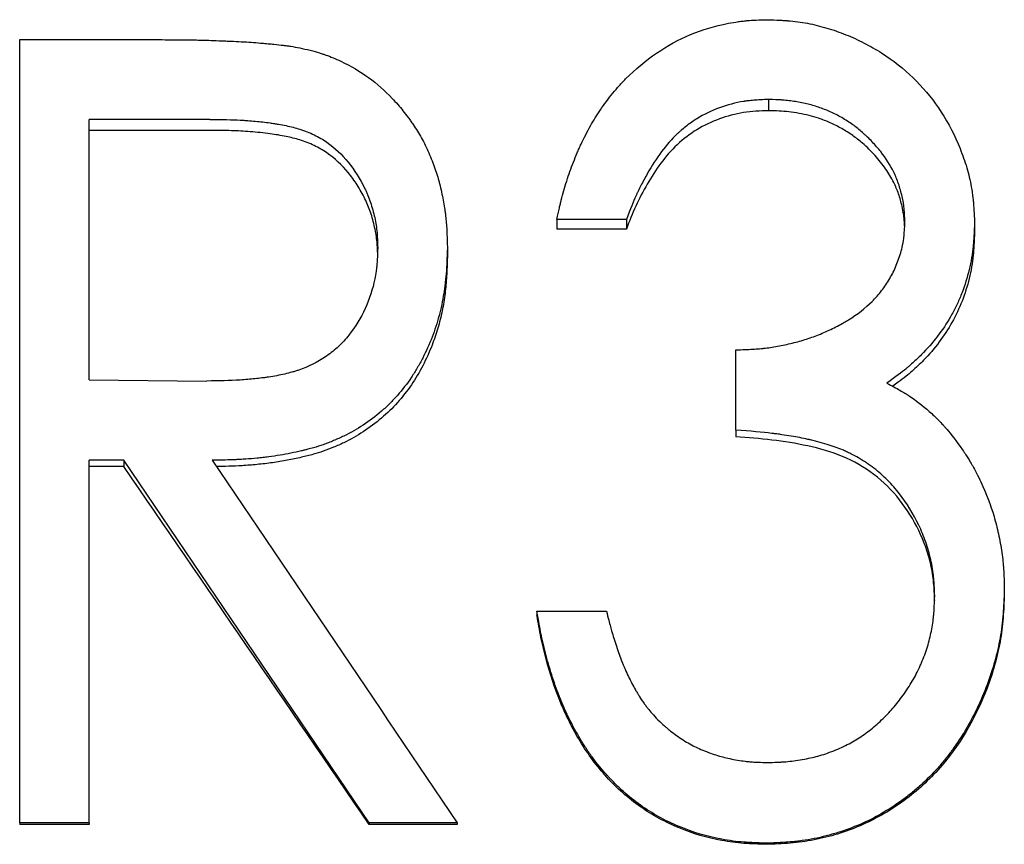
# Model space of a CAD drawing. Header units: millimetres. Extents: x 0 to 420, y 0 to 297.
# Tile 6 of 14: x 129.13 to 135.48, y 140.13 to 145.44. Entities that reach past the tile are written whole.
import ezdxf

# ---------------------------------------------------------------- set-up
doc = ezdxf.new("R2010")
doc.units = ezdxf.units.MM

msp = doc.modelspace()

# ---------------------------------------------------------------- linework, layer by layer
at = {"color": 7, "linetype": 'Continuous', "lineweight": 25}
for p, q in [((129.1308, 145.3087), (130.0082, 145.3087)), ((129.1308, 140.2632), (129.1308, 145.3087)), ((133.9565, 144.9231), (133.9565, 144.851)), ((130.3557, 144.7945), (129.5795, 144.7945)), ((129.5795, 143.117), (129.5795, 144.7945)), ((130.3557, 144.7241), (129.5795, 144.7241)), ((133.041, 144.1504), (132.5923, 144.1504)), ((132.5923, 144.1504), (132.5923, 144.0887)), ((133.041, 144.1504), (133.041, 144.0887)), ((135.2846, 144.1333), (135.2846, 144.0718)), ((133.041, 144.0887), (132.5923, 144.0887)), ((131.8872, 143.966), (131.8872, 143.9068)), ((133.7461, 142.7934), (133.7461, 143.311)), ((129.5795, 143.117), (130.3377, 143.1099)), ((133.7461, 142.7934), (133.7461, 142.7501)), ((129.8018, 142.5992), (129.5795, 142.5992)), ((129.5795, 140.2632), (129.5795, 142.5992)), ((129.8018, 142.5992), (129.8018, 142.5585)), ((129.8018, 142.5585), (129.5795, 142.5585)), ((135.4769, 141.7677), (135.4769, 141.7382)), ((132.4641, 141.6268), (132.4641, 141.5992)), ((132.4641, 141.6268), (132.9128, 141.6268)), ((129.5795, 140.2632), (129.1308, 140.2632)), ((129.1308, 140.2632), (129.1308, 140.254)), ((129.5795, 140.254), (129.1308, 140.254)), ((129.5795, 140.2632), (129.5795, 140.254)), ((131.3824, 140.2632), (131.3824, 140.254)), ((131.9513, 140.2632), (131.3824, 140.2632)), ((131.9513, 140.254), (131.3824, 140.254)), ((131.9513, 140.2632), (131.9513, 140.254)), ((133.9425, 140.1332), (133.9425, 140.1258))]:
    msp.add_line(p, q, dxfattribs=at)
for points, knots in [([(132.5923, 144.1504), (132.5985, 144.1782), (132.6041, 144.2024), (132.6114, 144.2336), (132.6137, 144.2431), (132.6168, 144.2561), (132.6178, 144.2602), (132.6192, 144.266), (132.6197, 144.2679), (132.6206, 144.2716), (132.6208, 144.2725), (132.6268, 144.2959), (132.6323, 144.3166), (132.6441, 144.3576), (132.65, 144.3774), (132.6699, 144.4395), (132.6843, 144.4801), (132.7076, 144.5396), (132.7156, 144.5592), (132.7281, 144.5883), (132.7323, 144.5979), (132.7409, 144.6171), (132.7449, 144.6258), (132.769, 144.6773), (132.7889, 144.7161), (132.8299, 144.789), (132.8504, 144.8222), (132.8984, 144.8925), (132.9264, 144.9302), (132.9675, 144.9806), (132.9813, 144.9967), (133.0019, 145.0196), (133.0087, 145.0271), (133.0191, 145.038), (133.0225, 145.0416), (133.0294, 145.0486), (133.0323, 145.0516), (133.0998, 145.1191), (133.1665, 145.1746), (133.3059, 145.2698), (133.3792, 145.3097), (133.5298, 145.3728), (133.6104, 145.3968), (133.7202, 145.418), (133.7417, 145.4216), (133.7732, 145.426), (133.7836, 145.4274), (133.799, 145.4291), (133.8041, 145.4297), (133.8117, 145.4304), (133.8142, 145.4307), (133.8192, 145.4311), (133.8225, 145.4314), (133.8524, 145.434), (133.8948, 145.4358), (133.9515, 145.437)], [0, 0, 0, 0, 0.03125, 0.03125, 0.046875, 0.046875, 0.054688, 0.054688, 0.058594, 0.058594, 0.0625, 0.0625, 0.09375, 0.09375, 0.125, 0.125, 0.1875, 0.1875, 0.21875, 0.21875, 0.234375, 0.234375, 0.25, 0.25, 0.3125, 0.3125, 0.375, 0.375, 0.4375, 0.4375, 0.46875, 0.46875, 0.484375, 0.484375, 0.492188, 0.492188, 0.5, 0.5, 0.625, 0.625, 0.75, 0.75, 0.875, 0.875, 0.90625, 0.90625, 0.921875, 0.921875, 0.929688, 0.929688, 0.933594, 0.933594, 0.9375, 0.9375, 1, 1, 1, 1]), ([(133.9515, 145.437), (133.9801, 145.4361), (134.0052, 145.4351), (134.0375, 145.4335), (134.0473, 145.433), (134.0608, 145.4322), (134.0651, 145.4319), (134.0711, 145.4315), (134.0731, 145.4313), (134.0769, 145.4311), (134.0778, 145.431), (134.1242, 145.4274), (134.167, 145.4216), (134.25, 145.4057), (134.2914, 145.3956), (134.3739, 145.3711), (134.416, 145.3564), (134.4959, 145.3243), (134.535, 145.3065), (134.6116, 145.2672), (134.6485, 145.2462), (134.7601, 145.1754), (134.8283, 145.122), (134.9498, 145.0048), (135.0043, 144.9401), (135.1009, 144.7983), (135.1433, 144.7205), (135.1965, 144.5968), (135.212, 144.5557), (135.2318, 144.494), (135.2379, 144.4735), (135.2488, 144.4324), (135.2536, 144.4125), (135.2625, 144.3702), (135.2664, 144.349), (135.2712, 144.3169), (135.2726, 144.3061), (135.2746, 144.29), (135.2752, 144.2846), (135.276, 144.2765), (135.2763, 144.2738), (135.2768, 144.2684), (135.2772, 144.2648), (135.2799, 144.2343), (135.2823, 144.1911), (135.2846, 144.1333)], [0, 0, 0, 0, 0.03125, 0.03125, 0.046875, 0.046875, 0.054688, 0.054688, 0.058594, 0.058594, 0.0625, 0.0625, 0.125, 0.125, 0.1875, 0.1875, 0.25, 0.25, 0.3125, 0.3125, 0.375, 0.375, 0.5, 0.5, 0.625, 0.625, 0.75, 0.75, 0.8125, 0.8125, 0.84375, 0.84375, 0.875, 0.875, 0.90625, 0.90625, 0.921875, 0.921875, 0.929688, 0.929688, 0.933594, 0.933594, 0.9375, 0.9375, 1, 1, 1, 1]), ([(130.0082, 145.3087), (130.065, 145.3084), (130.1142, 145.3082), (130.1767, 145.3077), (130.1956, 145.3075), (130.2212, 145.3072), (130.2292, 145.3071), (130.2444, 145.3069), (130.2508, 145.3068), (130.2875, 145.3062), (130.323, 145.3052), (130.3855, 145.303), (130.4078, 145.3022), (130.4436, 145.3007), (130.456, 145.3002), (130.475, 145.2994), (130.4815, 145.2991), (130.4945, 145.2985), (130.5021, 145.2982), (130.5545, 145.2958), (130.5979, 145.2933), (130.6584, 145.2889), (130.6778, 145.2874), (130.701, 145.2853), (130.7047, 145.285), (130.7184, 145.2837), (130.7251, 145.2831), (130.7446, 145.2813), (130.7569, 145.2801), (130.7915, 145.2766), (130.8116, 145.2744), (130.8374, 145.2713), (130.8452, 145.2703), (130.8595, 145.2684), (130.8685, 145.2671), (130.9138, 145.2599), (130.9558, 145.2515), (131.0038, 145.2404)], [0, 0, 0, 0, 0.125, 0.125, 0.1875, 0.1875, 0.21875, 0.21875, 0.25, 0.25, 0.375, 0.375, 0.4375, 0.4375, 0.46875, 0.46875, 0.484375, 0.484375, 0.5, 0.5, 0.625, 0.625, 0.6875, 0.6875, 0.703125, 0.703125, 0.71875, 0.71875, 0.75, 0.75, 0.8125, 0.8125, 0.84375, 0.84375, 0.875, 0.875, 1, 1, 1, 1]), ([(131.0038, 145.2404), (131.026, 145.2341), (131.0455, 145.2284), (131.0704, 145.2207), (131.078, 145.2183), (131.0884, 145.2149), (131.0917, 145.2138), (131.0978, 145.2117), (131.0998, 145.211), (131.1336, 145.199), (131.1665, 145.1853), (131.2666, 145.1384), (131.3263, 145.1034), (131.4334, 145.025), (131.484, 144.9802), (131.5557, 144.9048), (131.5788, 144.8782), (131.6125, 144.8363), (131.6235, 144.822), (131.6398, 144.8), (131.6452, 144.7926), (131.6559, 144.7776), (131.6616, 144.7693), (131.6855, 144.7344), (131.7035, 144.7052), (131.7288, 144.6594), (131.7369, 144.6438), (131.7527, 144.6121), (131.76, 144.5964), (131.7827, 144.5452), (131.796, 144.5116), (131.8133, 144.4622), (131.8186, 144.4459), (131.8259, 144.4216), (131.8282, 144.4136), (131.8316, 144.4016), (131.8327, 144.3976), (131.8348, 144.3896), (131.8356, 144.3863), (131.8461, 144.3446), (131.854, 144.3089), (131.8638, 144.2573), (131.8667, 144.2405), (131.8705, 144.2158), (131.8716, 144.2076), (131.8733, 144.1955), (131.8738, 144.1915), (131.8748, 144.1835), (131.8754, 144.1786), (131.8813, 144.1273), (131.8852, 144.0574), (131.8872, 143.966)], [0, 0, 0, 0, 0.03125, 0.03125, 0.046875, 0.046875, 0.054688, 0.054688, 0.0625, 0.0625, 0.125, 0.125, 0.25, 0.25, 0.375, 0.375, 0.4375, 0.4375, 0.46875, 0.46875, 0.484375, 0.484375, 0.5, 0.5, 0.5625, 0.5625, 0.59375, 0.59375, 0.625, 0.625, 0.6875, 0.6875, 0.71875, 0.71875, 0.734375, 0.734375, 0.742188, 0.742188, 0.75, 0.75, 0.8125, 0.8125, 0.84375, 0.84375, 0.859375, 0.859375, 0.867188, 0.867188, 0.875, 0.875, 1, 1, 1, 1]), ([(133.9565, 144.9231), (133.9208, 144.9217), (133.8896, 144.92), (133.8495, 144.9168), (133.8373, 144.9156), (133.8206, 144.9138), (133.8153, 144.9131), (133.8078, 144.9121), (133.8054, 144.9118), (133.8006, 144.9111), (133.7993, 144.9109), (133.7449, 144.9023), (133.692, 144.8882), (133.5894, 144.8506), (133.541, 144.8272), (133.473, 144.7851), (133.4511, 144.7699), (133.4194, 144.7454), (133.409, 144.7369), (133.3936, 144.7238), (133.3886, 144.7193), (133.3786, 144.7103), (133.373, 144.7052), (133.2989, 144.6348), (133.2345, 144.5494), (133.1605, 144.4178), (133.147, 144.3926), (133.1286, 144.3567), (133.1228, 144.345), (133.1146, 144.3279), (133.1119, 144.3223), (133.108, 144.3139), (133.1068, 144.3112), (133.1042, 144.3057), (133.1028, 144.3024), (133.0866, 144.2664), (133.0663, 144.2164), (133.041, 144.1504)], [0, 0, 0, 0, 0.0625, 0.0625, 0.09375, 0.09375, 0.109375, 0.109375, 0.117188, 0.117188, 0.125, 0.125, 0.25, 0.25, 0.375, 0.375, 0.4375, 0.4375, 0.46875, 0.46875, 0.484375, 0.484375, 0.5, 0.5, 0.75, 0.75, 0.8125, 0.8125, 0.84375, 0.84375, 0.859375, 0.859375, 0.867188, 0.867188, 0.875, 0.875, 1, 1, 1, 1]), ([(134.8359, 144.1353), (134.8354, 144.1536), (134.8347, 144.1696), (134.8336, 144.1902), (134.8333, 144.1965), (134.8326, 144.2051), (134.8324, 144.2078), (134.832, 144.2129), (134.8318, 144.2144), (134.8289, 144.2434), (134.8243, 144.2706), (134.8117, 144.3273), (134.804, 144.3544), (134.7862, 144.4062), (134.7757, 144.4314), (134.7419, 144.5002), (134.7138, 144.5445), (134.6633, 144.6087), (134.645, 144.6297), (134.6156, 144.6607), (134.6054, 144.6709), (134.5896, 144.6861), (134.5843, 144.6911), (134.5734, 144.7012), (134.5671, 144.7069), (134.543, 144.7282), (134.5223, 144.7447), (134.4889, 144.7684), (134.4774, 144.7762), (134.4536, 144.7914), (134.4407, 144.7992), (134.4048, 144.82), (134.3804, 144.8325), (134.343, 144.8494), (134.3305, 144.8546), (134.3051, 144.8646), (134.2917, 144.8694), (134.2548, 144.8818), (134.2292, 144.889), (134.176, 144.9015), (134.1474, 144.907), (134.1062, 144.9131), (134.0925, 144.9149), (134.0722, 144.9171), (134.0654, 144.9178), (134.0553, 144.9187), (134.0519, 144.9189), (134.0451, 144.9195), (134.0407, 144.9198), (134.0203, 144.9211), (133.993, 144.9222), (133.9565, 144.9231)], [0, 0, 0, 0, 0.03125, 0.03125, 0.046875, 0.046875, 0.054688, 0.054688, 0.0625, 0.0625, 0.125, 0.125, 0.1875, 0.1875, 0.25, 0.25, 0.375, 0.375, 0.4375, 0.4375, 0.46875, 0.46875, 0.484375, 0.484375, 0.5, 0.5, 0.5625, 0.5625, 0.59375, 0.59375, 0.625, 0.625, 0.6875, 0.6875, 0.71875, 0.71875, 0.75, 0.75, 0.8125, 0.8125, 0.875, 0.875, 0.90625, 0.90625, 0.921875, 0.921875, 0.929688, 0.929688, 0.9375, 0.9375, 1, 1, 1, 1]), ([(133.9565, 144.851), (133.9028, 144.8488), (133.7954, 144.8443), (133.6388, 144.8025), (133.493, 144.7337), (133.3221, 144.6032), (133.1976, 144.4263), (133.0992, 144.2378), (133.0604, 144.1384), (133.041, 144.0887)], [0, 0, 0, 0, 0.125145, 0.250175, 0.375454, 0.500144, 0.74962, 0.874796, 1, 1, 1, 1]), ([(134.8343, 144.1099), (134.834, 144.1179), (134.8332, 144.1417), (134.8285, 144.1837), (134.8169, 144.2446), (134.7972, 144.3147), (134.7629, 144.3965), (134.713, 144.4798), (134.6446, 144.5646), (134.5726, 144.6353), (134.4994, 144.6928), (134.43, 144.7363), (134.3563, 144.7739), (134.2855, 144.8012), (134.2178, 144.8207), (134.1535, 144.8343), (134.0894, 144.8439), (134.0235, 144.8493), (133.9799, 144.8505), (133.9565, 144.851)], [0, 0, 0, 0, 0.019062, 0.056327, 0.100062, 0.166007, 0.228612, 0.309782, 0.394986, 0.485669, 0.547909, 0.614225, 0.678713, 0.74279, 0.79257, 0.844523, 0.897211, 0.944985, 1, 1, 1, 1]), ([(130.3557, 144.7945), (130.4361, 144.7943), (130.5011, 144.7929), (130.5539, 144.7902), (130.5591, 144.7899), (130.5674, 144.7894), (130.5715, 144.7892), (130.5839, 144.7884), (130.5921, 144.7878), (130.6167, 144.7861), (130.633, 144.7847), (130.6816, 144.7802), (130.7135, 144.7766), (130.7491, 144.7718), (130.7543, 144.771), (130.7634, 144.7697), (130.7679, 144.7691), (130.7812, 144.767), (130.79, 144.7656), (130.8157, 144.7612), (130.8323, 144.7581), (130.88, 144.748), (130.9092, 144.7404), (130.9392, 144.7309), (130.9441, 144.7293), (130.9522, 144.7266), (130.9562, 144.7252), (130.9682, 144.721), (130.9761, 144.718), (130.9993, 144.7088), (131.0144, 144.7022), (131.0582, 144.6811), (131.0855, 144.6651), (131.1619, 144.6115), (131.2071, 144.5691), (131.2887, 144.4692), (131.3248, 144.4119), (131.358, 144.3434), (131.3593, 144.3405), (131.3625, 144.3335), (131.3641, 144.33), (131.3688, 144.3194), (131.3719, 144.3122), (131.3808, 144.2903), (131.3864, 144.2753), (131.402, 144.229), (131.4111, 144.1963), (131.4225, 144.1448), (131.4254, 144.1291), (131.4305, 144.0968), (131.4324, 144.0808), (131.434, 144.0631), (131.434, 144.0623), (131.4343, 144.0594), (131.4344, 144.0579), (131.4347, 144.0533), (131.4349, 144.0501), (131.4356, 144.0399), (131.436, 144.0324), (131.4372, 144.0079), (131.4378, 143.9888), (131.4385, 143.967)], [0, 0, 0, 0, 0.125, 0.125, 0.132812, 0.132812, 0.140625, 0.140625, 0.15625, 0.15625, 0.1875, 0.1875, 0.25, 0.25, 0.257812, 0.257812, 0.265625, 0.265625, 0.28125, 0.28125, 0.3125, 0.3125, 0.375, 0.375, 0.382812, 0.382812, 0.390625, 0.390625, 0.40625, 0.40625, 0.4375, 0.4375, 0.5, 0.5, 0.625, 0.625, 0.75, 0.75, 0.757812, 0.757812, 0.765625, 0.765625, 0.78125, 0.78125, 0.8125, 0.8125, 0.875, 0.875, 0.90625, 0.90625, 0.9375, 0.9375, 0.941406, 0.941406, 0.945312, 0.945312, 0.953125, 0.953125, 0.96875, 0.96875, 1, 1, 1, 1]), ([(131.4373, 143.9398), (131.437, 143.948), (131.4363, 143.9696), (131.434, 144.007), (131.4284, 144.0524), (131.4158, 144.117), (131.3942, 144.1952), (131.3564, 144.2869), (131.3081, 144.3727), (131.2325, 144.4776), (131.139, 144.5655), (131.0285, 144.6292), (130.9394, 144.6634), (130.8439, 144.6871), (130.7371, 144.7044), (130.6194, 144.7166), (130.4895, 144.7233), (130.4025, 144.7239), (130.3557, 144.7241)], [0, 0, 0, 0, 0.0161746, 0.0427621, 0.0741531, 0.1066174, 0.1727354, 0.2342824, 0.3023156, 0.3668656, 0.4892918, 0.5514071, 0.6168759, 0.6761892, 0.7445566, 0.8291925, 0.9082569, 1, 1, 1, 1]), ([(133.7461, 143.311), (133.7876, 143.3118), (133.8241, 143.3132), (133.8715, 143.3158), (133.8861, 143.3168), (133.9061, 143.3185), (133.9124, 143.319), (133.9215, 143.32), (133.9245, 143.3203), (133.9302, 143.3209), (133.932, 143.3211), (133.9656, 143.3252), (133.9961, 143.33), (134.0427, 143.3388), (134.0584, 143.3421), (134.0901, 143.3491), (134.1069, 143.353), (134.1531, 143.3646), (134.1835, 143.3735), (134.2286, 143.3886), (134.2435, 143.3939), (134.2731, 143.4051), (134.2871, 143.4107), (134.3331, 143.4302), (134.3625, 143.4439), (134.4048, 143.4655), (134.4186, 143.4729), (134.4389, 143.4842), (134.4456, 143.4881), (134.4588, 143.4958), (134.4645, 143.4992), (134.5297, 143.5394), (134.5808, 143.5792), (134.6471, 143.6449), (134.6675, 143.6679), (134.7047, 143.7158), (134.7226, 143.7422), (134.7542, 143.7968), (134.7683, 143.8253), (134.7867, 143.8698), (134.7924, 143.8849), (134.803, 143.9158), (134.8081, 143.9324), (134.8166, 143.9639), (134.8203, 143.9793), (134.8247, 144.0018), (134.826, 144.0093), (134.8283, 144.0239), (134.8289, 144.0285), (134.8324, 144.0593), (134.8345, 144.0929), (134.8359, 144.1353)], [0, 0, 0, 0, 0.0625, 0.0625, 0.09375, 0.09375, 0.109375, 0.109375, 0.117188, 0.117188, 0.125, 0.125, 0.1875, 0.1875, 0.21875, 0.21875, 0.25, 0.25, 0.3125, 0.3125, 0.34375, 0.34375, 0.375, 0.375, 0.4375, 0.4375, 0.46875, 0.46875, 0.484375, 0.484375, 0.5, 0.5, 0.625, 0.625, 0.6875, 0.6875, 0.75, 0.75, 0.8125, 0.8125, 0.84375, 0.84375, 0.875, 0.875, 0.90625, 0.90625, 0.921875, 0.921875, 0.9375, 0.9375, 1, 1, 1, 1]), ([(135.2846, 144.1333), (135.2835, 144.099), (135.2822, 144.069), (135.2801, 144.0306), (135.2794, 144.0188), (135.2782, 144.0028), (135.2778, 143.9977), (135.2772, 143.9905), (135.277, 143.9882), (135.2766, 143.9836), (135.2764, 143.9825), (135.2711, 143.9288), (135.2625, 143.878), (135.2383, 143.7766), (135.2231, 143.7273), (135.1954, 143.6556), (135.1853, 143.6321), (135.1637, 143.5857), (135.1517, 143.5623), (135.1153, 143.4966), (135.088, 143.4541), (135.0269, 143.3719), (134.9926, 143.3315), (134.9383, 143.2748), (134.9199, 143.2566), (134.8917, 143.2305), (134.8822, 143.2219), (134.8678, 143.2094), (134.863, 143.2053), (134.8558, 143.1992), (134.8533, 143.1972), (134.8485, 143.1931), (134.8453, 143.1905), (134.8172, 143.1675), (134.7762, 143.1368), (134.7207, 143.0968)], [0, 0, 0, 0, 0.0625, 0.0625, 0.09375, 0.09375, 0.109375, 0.109375, 0.117188, 0.117188, 0.125, 0.125, 0.25, 0.25, 0.375, 0.375, 0.4375, 0.4375, 0.5, 0.5, 0.625, 0.625, 0.75, 0.75, 0.8125, 0.8125, 0.84375, 0.84375, 0.859375, 0.859375, 0.867188, 0.867188, 0.875, 0.875, 1, 1, 1, 1]), ([(135.2846, 144.0718), (135.2835, 144.0423), (135.2817, 143.9916), (135.2765, 143.9159), (135.2667, 143.8446), (135.2461, 143.745), (135.208, 143.6233), (135.1429, 143.4858), (135.0591, 143.358), (134.9812, 143.2677), (134.9202, 143.2072), (134.8826, 143.1728), (134.8405, 143.1373), (134.7986, 143.1055), (134.7695, 143.0846), (134.7577, 143.0761)], [0, 0, 0, 0, 0.075773, 0.129887, 0.194316, 0.259761, 0.390008, 0.519343, 0.647056, 0.778945, 0.822757, 0.866029, 0.908833, 0.962881, 1, 1, 1, 1]), ([(131.4385, 143.967), (131.4371, 143.9223), (131.4355, 143.8889), (131.4336, 143.8653), (131.4334, 143.8625), (131.433, 143.8583), (131.4328, 143.8562), (131.4322, 143.85), (131.4317, 143.8458), (131.4303, 143.8333), (131.4293, 143.825), (131.4257, 143.8001), (131.4229, 143.7837), (131.4061, 143.7021), (131.3853, 143.6384), (131.3293, 143.5154), (131.2947, 143.4588), (131.2425, 143.393), (131.2308, 143.3791), (131.2083, 143.3544), (131.197, 143.3429), (131.1628, 143.3108), (131.1365, 143.2898), (131.0491, 143.2304), (130.9905, 143.2009), (130.9219, 143.1777), (130.9154, 143.1756), (130.9008, 143.1711), (130.8934, 143.1689), (130.8707, 143.1625), (130.8551, 143.1585), (130.8065, 143.1472), (130.772, 143.1407), (130.7308, 143.1345), (130.7283, 143.1342), (130.7212, 143.1331), (130.7176, 143.1326), (130.7068, 143.1311), (130.6996, 143.1302), (130.6775, 143.1274), (130.6625, 143.1257), (130.6165, 143.1209), (130.5846, 143.1183), (130.4851, 143.112), (130.4139, 143.1099), (130.3377, 143.1099)], [0, 0, 0, 0, 0.0625, 0.0625, 0.066406, 0.066406, 0.070312, 0.070312, 0.078125, 0.078125, 0.09375, 0.09375, 0.125, 0.125, 0.25, 0.25, 0.375, 0.375, 0.40625, 0.40625, 0.4375, 0.4375, 0.5, 0.5, 0.625, 0.625, 0.640625, 0.640625, 0.65625, 0.65625, 0.6875, 0.6875, 0.75, 0.75, 0.757812, 0.757812, 0.765625, 0.765625, 0.78125, 0.78125, 0.8125, 0.8125, 0.875, 0.875, 1, 1, 1, 1]), ([(131.8872, 143.966), (131.8861, 143.9335), (131.8851, 143.9051), (131.8834, 143.8686), (131.8829, 143.8575), (131.8821, 143.8423), (131.8818, 143.8375), (131.8814, 143.8306), (131.8813, 143.8284), (131.881, 143.8252), (131.881, 143.8241), (131.8808, 143.822), (131.8808, 143.8216), (131.879, 143.7947), (131.8768, 143.7699), (131.8727, 143.7336), (131.8712, 143.7216), (131.8679, 143.698), (131.8663, 143.687), (131.8564, 143.626), (131.8461, 143.5781), (131.8272, 143.5076), (131.8203, 143.4844), (131.8053, 143.4383), (131.7976, 143.4163), (131.7707, 143.3462), (131.7506, 143.3012), (131.7172, 143.2364), (131.7056, 143.2152), (131.6811, 143.1738), (131.669, 143.1545), (131.6272, 143.0923), (131.5973, 143.0533), (131.5492, 142.9988), (131.5326, 142.9812), (131.4985, 142.9474), (131.4817, 142.9319), (131.4247, 142.8828), (131.3856, 142.8531), (131.3048, 142.7997), (131.2642, 142.7765), (131.1988, 142.7449), (131.1767, 142.7349), (131.1431, 142.721), (131.1319, 142.7165), (131.1149, 142.71), (131.1093, 142.7078), (131.0979, 142.7037), (131.0911, 142.7012), (131.0678, 142.693), (131.0469, 142.6864), (131.012, 142.6765), (130.9997, 142.6732), (130.9806, 142.6682), (130.974, 142.6665), (130.964, 142.664), (130.9606, 142.6632), (130.9538, 142.6615), (130.9496, 142.6605), (130.9025, 142.6492), (130.8565, 142.64), (130.7849, 142.6283), (130.7607, 142.6247), (130.7236, 142.6199), (130.7111, 142.6184), (130.686, 142.6155), (130.6726, 142.6141), (130.6365, 142.6106), (130.6123, 142.6085), (130.5762, 142.606), (130.5641, 142.6052), (130.546, 142.6042), (130.54, 142.6038), (130.5309, 142.6034), (130.5279, 142.6032), (130.5219, 142.6029), (130.5178, 142.6028), (130.4836, 142.6012), (130.4352, 142.6001), (130.3707, 142.5992)], [0, 0, 0, 0, 0.03125, 0.03125, 0.046875, 0.046875, 0.054688, 0.054688, 0.058594, 0.058594, 0.060547, 0.060547, 0.0625, 0.0625, 0.09375, 0.09375, 0.109375, 0.109375, 0.125, 0.125, 0.1875, 0.1875, 0.21875, 0.21875, 0.25, 0.25, 0.3125, 0.3125, 0.34375, 0.34375, 0.375, 0.375, 0.4375, 0.4375, 0.46875, 0.46875, 0.5, 0.5, 0.5625, 0.5625, 0.625, 0.625, 0.65625, 0.65625, 0.671875, 0.671875, 0.679688, 0.679688, 0.6875, 0.6875, 0.71875, 0.71875, 0.734375, 0.734375, 0.742188, 0.742188, 0.746094, 0.746094, 0.75, 0.75, 0.8125, 0.8125, 0.84375, 0.84375, 0.859375, 0.859375, 0.875, 0.875, 0.90625, 0.90625, 0.921875, 0.921875, 0.929688, 0.929688, 0.933594, 0.933594, 0.9375, 0.9375, 1, 1, 1, 1]), ([(131.8872, 143.9068), (131.8858, 143.8658), (131.8833, 143.7885), (131.8736, 143.6733), (131.8551, 143.5616), (131.8273, 143.45), (131.7868, 143.3311), (131.7313, 143.2081), (131.6569, 143.0833), (131.5684, 142.9691), (131.4639, 142.8675), (131.348, 142.7807), (131.2425, 142.7213), (131.1545, 142.6827), (131.0889, 142.6575), (131.0195, 142.6363), (130.9426, 142.6167), (130.8549, 142.5982), (130.7593, 142.5829), (130.662, 142.5716), (130.5678, 142.5642), (130.4802, 142.5603), (130.4247, 142.5594), (130.3979, 142.559)], [0, 0, 0, 0, 0.053979, 0.101839, 0.152069, 0.202711, 0.252994, 0.316954, 0.379452, 0.443296, 0.505876, 0.569927, 0.632324, 0.66391, 0.695581, 0.724256, 0.758834, 0.799294, 0.841434, 0.885339, 0.92744, 0.964933, 1, 1, 1, 1]), ([(134.7207, 143.0968), (134.7528, 143.0793), (134.7806, 143.0637), (134.8162, 143.0431), (134.8269, 143.0367), (134.8415, 143.0278), (134.8461, 143.025), (134.8527, 143.0209), (134.8548, 143.0195), (134.8588, 143.0169), (134.86, 143.0162), (134.9065, 142.9856), (134.9502, 142.952), (135.0144, 142.8953), (135.0347, 142.876), (135.0635, 142.8467), (135.0729, 142.8369), (135.0865, 142.822), (135.091, 142.817), (135.0976, 142.8095), (135.0998, 142.807), (135.1042, 142.802), (135.107, 142.7987), (135.1321, 142.7691), (135.1655, 142.7254), (135.2085, 142.666)], [0, 0, 0, 0, 0.125, 0.125, 0.1875, 0.1875, 0.21875, 0.21875, 0.234375, 0.234375, 0.25, 0.25, 0.5, 0.5, 0.625, 0.625, 0.6875, 0.6875, 0.71875, 0.71875, 0.734375, 0.734375, 0.75, 0.75, 1, 1, 1, 1]), ([(135.0282, 141.7241), (135.0272, 141.7504), (135.0262, 141.7734), (135.0246, 141.803), (135.024, 141.812), (135.0231, 141.8243), (135.0228, 141.8282), (135.0224, 141.8337), (135.0222, 141.8355), (135.0219, 141.839), (135.0218, 141.8399), (135.0179, 141.8809), (135.0115, 141.9203), (134.994, 141.9978), (134.9832, 142.0357), (134.9573, 142.11), (134.9428, 142.1455), (134.8904, 142.2547), (134.8492, 142.3217), (134.778, 142.4135), (134.7521, 142.4433), (134.6967, 142.4987), (134.6677, 142.5242), (134.6045, 142.5725), (134.5718, 142.5944), (134.5213, 142.6239), (134.5042, 142.6332), (134.4781, 142.6462), (134.4694, 142.6504), (134.4562, 142.6565), (134.4517, 142.6585), (134.4429, 142.6624), (134.4376, 142.6647), (134.4048, 142.6786), (134.3715, 142.6904), (134.3156, 142.7074), (134.2959, 142.7129), (134.2649, 142.721), (134.2543, 142.7237), (134.238, 142.7276), (134.2325, 142.729), (134.2241, 142.7309), (134.2214, 142.7316), (134.2157, 142.7328), (134.2121, 142.7337), (134.1771, 142.7416), (134.1414, 142.7486), (134.0837, 142.7582), (134.0637, 142.7613), (134.0328, 142.7657), (134.0224, 142.7672), (134.0064, 142.7693), (134.001, 142.77), (133.9929, 142.771), (133.9902, 142.7714), (133.9847, 142.772), (133.9812, 142.7725), (133.9181, 142.7802), (133.8404, 142.7871), (133.7461, 142.7934)], [0, 0, 0, 0, 0.03125, 0.03125, 0.046875, 0.046875, 0.054688, 0.054688, 0.058594, 0.058594, 0.0625, 0.0625, 0.125, 0.125, 0.1875, 0.1875, 0.25, 0.25, 0.375, 0.375, 0.4375, 0.4375, 0.5, 0.5, 0.5625, 0.5625, 0.59375, 0.59375, 0.609375, 0.609375, 0.617188, 0.617188, 0.625, 0.625, 0.6875, 0.6875, 0.71875, 0.71875, 0.734375, 0.734375, 0.742188, 0.742188, 0.746094, 0.746094, 0.75, 0.75, 0.8125, 0.8125, 0.84375, 0.84375, 0.859375, 0.859375, 0.867188, 0.867188, 0.871094, 0.871094, 0.875, 0.875, 1, 1, 1, 1]), ([(135.0282, 141.6952), (135.0268, 141.7341), (135.0241, 141.812), (134.9988, 141.9659), (134.9326, 142.1506), (134.8093, 142.3504), (134.6422, 142.5165), (134.4374, 142.634), (134.2107, 142.6957), (133.9796, 142.7331), (133.824, 142.7444), (133.7461, 142.7501)], [0, 0, 0, 0, 0.062583, 0.125131, 0.250051, 0.375267, 0.499833, 0.624681, 0.749699, 0.874833, 1, 1, 1, 1]), ([(135.2085, 142.666), (135.2228, 142.6438), (135.2353, 142.6244), (135.251, 142.5992), (135.2557, 142.5915), (135.2621, 142.5809), (135.2641, 142.5776), (135.2679, 142.5712), (135.2691, 142.5691), (135.2801, 142.55), (135.289, 142.5335), (135.3071, 142.4983), (135.3167, 142.4786), (135.361, 142.384), (135.389, 142.3112), (135.4215, 142.2012), (135.4311, 142.1635), (135.4477, 142.086), (135.4547, 142.0469), (135.4637, 141.9844), (135.4662, 141.9641), (135.4693, 141.9345), (135.4702, 141.9248), (135.4715, 141.9104), (135.4718, 141.9056), (135.4723, 141.8985), (135.4725, 141.8962), (135.4728, 141.8915), (135.473, 141.8884), (135.4748, 141.8604), (135.476, 141.8207), (135.4769, 141.7677)], [0, 0, 0, 0, 0.0625, 0.0625, 0.09375, 0.09375, 0.109375, 0.109375, 0.125, 0.125, 0.1875, 0.1875, 0.25, 0.25, 0.5, 0.5, 0.625, 0.625, 0.75, 0.75, 0.8125, 0.8125, 0.84375, 0.84375, 0.859375, 0.859375, 0.867188, 0.867188, 0.875, 0.875, 1, 1, 1, 1]), ([(135.4769, 141.7677), (135.4756, 141.7328), (135.4743, 141.7023), (135.4723, 141.6631), (135.4716, 141.6511), (135.4706, 141.6348), (135.4703, 141.6296), (135.4698, 141.6223), (135.4696, 141.6199), (135.4694, 141.6165), (135.4693, 141.6153), (135.4691, 141.6131), (135.4691, 141.6126), (135.4648, 141.5572), (135.4583, 141.5049), (135.4406, 141.4054), (135.4292, 141.3554), (135.4012, 141.2547), (135.385, 141.2051), (135.3263, 141.0494), (135.2803, 140.9528), (135.2009, 140.8188), (135.1727, 140.776), (135.1279, 140.7144), (135.1125, 140.6943), (135.0809, 140.6551), (135.0654, 140.6368), (135.0131, 140.5781), (134.9764, 140.5412), (134.9186, 140.489), (134.8989, 140.4721), (134.8585, 140.4395), (134.8384, 140.4241), (134.7302, 140.3459), (134.6398, 140.2942), (134.5008, 140.2342), (134.453, 140.2165), (134.3789, 140.1935), (134.3539, 140.1865), (134.303, 140.1735), (134.2761, 140.1674), (134.2259, 140.1572), (134.2005, 140.1529), (134.1621, 140.1475), (134.1493, 140.1459), (134.1299, 140.1438), (134.1234, 140.1431), (134.1137, 140.1422), (134.1104, 140.1419), (134.1039, 140.1413), (134.0995, 140.1409), (134.0632, 140.138), (134.0115, 140.1355), (133.9425, 140.1332)], [0, 0, 0, 0, 0.03125, 0.03125, 0.046875, 0.046875, 0.054688, 0.054688, 0.058594, 0.058594, 0.060547, 0.060547, 0.0625, 0.0625, 0.125, 0.125, 0.1875, 0.1875, 0.25, 0.25, 0.375, 0.375, 0.4375, 0.4375, 0.46875, 0.46875, 0.5, 0.5, 0.5625, 0.5625, 0.59375, 0.59375, 0.625, 0.625, 0.75, 0.75, 0.8125, 0.8125, 0.84375, 0.84375, 0.875, 0.875, 0.90625, 0.90625, 0.921875, 0.921875, 0.929688, 0.929688, 0.933594, 0.933594, 0.9375, 0.9375, 1, 1, 1, 1]), ([(135.4769, 141.7382), (135.475, 141.6866), (135.4712, 141.5834), (135.4459, 141.3782), (135.3448, 141.0309), (135.1333, 140.6643), (134.8232, 140.3884), (134.5516, 140.2347), (134.3026, 140.159), (134.0976, 140.1305), (133.9942, 140.1274), (133.9425, 140.1258)], [0, 0, 0, 0, 0.062644, 0.125265, 0.250378, 0.499552, 0.624602, 0.749661, 0.874747, 0.937358, 1, 1, 1, 1]), ([(133.9505, 140.6529), (133.9739, 140.6535), (133.9943, 140.654), (134.0207, 140.655), (134.0287, 140.6554), (134.0397, 140.656), (134.0432, 140.6562), (134.0482, 140.6564), (134.0498, 140.6565), (134.0529, 140.6567), (134.0538, 140.6568), (134.0722, 140.6581), (134.0891, 140.6597), (134.124, 140.6639), (134.1414, 140.6664), (134.1798, 140.6727), (134.198, 140.6761), (134.2325, 140.6832), (134.2478, 140.6866), (134.2962, 140.699), (134.329, 140.7096), (134.3998, 140.7369), (134.4331, 140.7517), (134.4802, 140.7757), (134.4953, 140.7839), (134.5246, 140.8011), (134.5379, 140.8093), (134.5815, 140.8385), (134.6095, 140.8596), (134.6502, 140.8935), (134.6634, 140.9052), (134.6895, 140.9294), (134.703, 140.9426), (134.7386, 140.9792), (134.7616, 141.0051), (134.806, 141.0602), (134.8279, 141.0901), (134.8684, 141.1501), (134.8868, 141.1807), (134.9119, 141.2276), (134.9198, 141.2434), (134.9311, 141.2673), (134.9347, 141.2753), (134.9418, 141.2914), (134.9449, 141.2988), (134.9628, 141.3427), (134.975, 141.3773), (134.9902, 141.4283), (134.9948, 141.4452), (135.0028, 141.4786), (135.0062, 141.4944), (135.0125, 141.5289), (135.0152, 141.5464), (135.0186, 141.5728), (135.0197, 141.5817), (135.0211, 141.595), (135.0215, 141.5995), (135.0221, 141.6062), (135.0223, 141.6085), (135.0227, 141.613), (135.023, 141.616), (135.025, 141.6411), (135.0267, 141.6766), (135.0282, 141.7241)], [0, 0, 0, 0, 0.03125, 0.03125, 0.046875, 0.046875, 0.054688, 0.054688, 0.058594, 0.058594, 0.0625, 0.0625, 0.09375, 0.09375, 0.125, 0.125, 0.15625, 0.15625, 0.1875, 0.1875, 0.25, 0.25, 0.3125, 0.3125, 0.34375, 0.34375, 0.375, 0.375, 0.4375, 0.4375, 0.46875, 0.46875, 0.5, 0.5, 0.5625, 0.5625, 0.625, 0.625, 0.6875, 0.6875, 0.71875, 0.71875, 0.734375, 0.734375, 0.75, 0.75, 0.8125, 0.8125, 0.84375, 0.84375, 0.875, 0.875, 0.90625, 0.90625, 0.921875, 0.921875, 0.929688, 0.929688, 0.933594, 0.933594, 0.9375, 0.9375, 1, 1, 1, 1]), ([(133.9425, 140.1332), (133.9106, 140.1341), (133.8827, 140.135), (133.8468, 140.1366), (133.8358, 140.1371), (133.8208, 140.1379), (133.8161, 140.1382), (133.8093, 140.1387), (133.8071, 140.1388), (133.8029, 140.1391), (133.8019, 140.1392), (133.7499, 140.1432), (133.7035, 140.1492), (133.562, 140.1756), (133.4711, 140.2027), (133.3359, 140.2589), (133.2925, 140.2799), (133.209, 140.3261), (133.1697, 140.3509), (133.093, 140.4057), (133.0557, 140.4356), (133.0014, 140.4842), (132.9836, 140.501), (132.9573, 140.5271), (132.9487, 140.536), (132.9357, 140.5495), (132.9314, 140.5541), (132.9229, 140.5633), (132.9182, 140.5683), (132.8835, 140.6065), (132.8538, 140.6429), (132.8109, 140.7012), (132.7969, 140.7213), (132.7763, 140.7523), (132.7695, 140.7628), (132.7561, 140.7841), (132.749, 140.7957), (132.7186, 140.8463), (132.6957, 140.8883), (132.6635, 140.9533), (132.6532, 140.9753), (132.6382, 141.0089), (132.6333, 141.0202), (132.6236, 141.0429), (132.6186, 141.0551), (132.5969, 141.1093), (132.5806, 141.154), (132.5579, 141.223), (132.5507, 141.2464), (132.5402, 141.2819), (132.5368, 141.2938), (132.5301, 141.3178), (132.5266, 141.3306), (132.5176, 141.3651), (132.5118, 141.3884), (132.5036, 141.4238), (132.5009, 141.4357), (132.497, 141.4537), (132.4957, 141.4597), (132.4938, 141.4687), (132.4932, 141.4717), (132.492, 141.4777), (132.4911, 141.4818), (132.4843, 141.5154), (132.4754, 141.5631), (132.4641, 141.6268)], [0, 0, 0, 0, 0.03125, 0.03125, 0.046875, 0.046875, 0.054688, 0.054688, 0.058594, 0.058594, 0.0625, 0.0625, 0.125, 0.125, 0.25, 0.25, 0.3125, 0.3125, 0.375, 0.375, 0.4375, 0.4375, 0.46875, 0.46875, 0.484375, 0.484375, 0.492188, 0.492188, 0.5, 0.5, 0.5625, 0.5625, 0.59375, 0.59375, 0.609375, 0.609375, 0.625, 0.625, 0.6875, 0.6875, 0.71875, 0.71875, 0.734375, 0.734375, 0.75, 0.75, 0.8125, 0.8125, 0.84375, 0.84375, 0.859375, 0.859375, 0.875, 0.875, 0.90625, 0.90625, 0.921875, 0.921875, 0.929688, 0.929688, 0.933594, 0.933594, 0.9375, 0.9375, 1, 1, 1, 1]), ([(133.9425, 140.1258), (133.8945, 140.1271), (133.7987, 140.1295), (133.6084, 140.1538), (133.378, 140.2217), (133.1236, 140.3595), (132.9074, 140.5519), (132.7356, 140.7851), (132.6079, 141.0435), (132.5332, 141.2715), (132.4895, 141.4579), (132.4726, 141.5521), (132.4641, 141.5992)], [0, 0, 0, 0, 0.062566, 0.125109, 0.250041, 0.37383, 0.499848, 0.624789, 0.749801, 0.874865, 0.937429, 1, 1, 1, 1]), ([(132.9128, 141.6268), (132.9232, 141.5844), (132.9316, 141.5514), (132.9396, 141.5218), (132.9411, 141.5163), (132.945, 141.5025), (132.9471, 141.4954), (132.9538, 141.4732), (132.9587, 141.4574), (132.9695, 141.424), (132.9756, 141.4055), (132.9877, 141.3701), (132.9936, 141.3534), (133.0052, 141.3217), (133.0109, 141.3068), (133.0193, 141.2859), (133.022, 141.2791), (133.0261, 141.2694), (133.0275, 141.2662), (133.0302, 141.2599), (133.0311, 141.2578), (133.047, 141.2217), (133.0617, 141.1912), (133.0844, 141.1478), (133.092, 141.1338), (133.1038, 141.1133), (133.1077, 141.1065), (133.1156, 141.0933), (133.1191, 141.0876), (133.1328, 141.0657), (133.142, 141.0517), (133.156, 141.0317), (133.1607, 141.0252), (133.1678, 141.0156), (133.1702, 141.0125), (133.175, 141.0063), (133.178, 141.0024), (133.1938, 140.9824), (133.2153, 140.958), (133.2443, 140.9269)], [0, 0, 0, 0, 0.125, 0.125, 0.15625, 0.15625, 0.1875, 0.1875, 0.25, 0.25, 0.3125, 0.3125, 0.375, 0.375, 0.4375, 0.4375, 0.46875, 0.46875, 0.484375, 0.484375, 0.5, 0.5, 0.625, 0.625, 0.6875, 0.6875, 0.71875, 0.71875, 0.75, 0.75, 0.8125, 0.8125, 0.84375, 0.84375, 0.859375, 0.859375, 0.875, 0.875, 1, 1, 1, 1]), ([(133.2443, 140.9269), (133.2603, 140.9122), (133.2743, 140.8995), (133.2926, 140.8833), (133.2982, 140.8784), (133.3059, 140.8718), (133.3084, 140.8697), (133.3119, 140.8668), (133.313, 140.8658), (133.3153, 140.864), (133.3159, 140.8635), (133.3413, 140.8427), (133.3668, 140.8241), (133.4108, 140.7952), (133.4251, 140.7864), (133.4532, 140.7702), (133.4679, 140.7623), (133.4929, 140.75), (133.5065, 140.7438), (133.5364, 140.7311), (133.5532, 140.7244), (133.6031, 140.7057), (133.6338, 140.6957), (133.6907, 140.6807), (133.7233, 140.6738), (133.7741, 140.6653), (133.7906, 140.6629), (133.8147, 140.6599), (133.8226, 140.6591), (133.8343, 140.6579), (133.8382, 140.6576), (133.8459, 140.657), (133.8508, 140.6566), (133.8749, 140.6549), (133.9072, 140.6537), (133.9505, 140.6529)], [0, 0, 0, 0, 0.0625, 0.0625, 0.09375, 0.09375, 0.109375, 0.109375, 0.117188, 0.117188, 0.125, 0.125, 0.25, 0.25, 0.3125, 0.3125, 0.375, 0.375, 0.4375, 0.4375, 0.5, 0.5, 0.625, 0.625, 0.75, 0.75, 0.8125, 0.8125, 0.84375, 0.84375, 0.859375, 0.859375, 0.875, 0.875, 1, 1, 1, 1])]:
    msp.add_open_spline(points, degree=3, knots=knots, dxfattribs=at)
for points in [[(131.3824, 140.2632), (130.8555, 141.0428), (130.3287, 141.822), (129.8018, 142.5992)], [(130.3707, 142.5992), (130.8976, 141.822), (131.4244, 141.0428), (131.9513, 140.2632)], [(131.3824, 140.254), (130.8555, 141.0231), (130.3287, 141.7918), (129.8018, 142.5585)]]:
    msp.add_open_spline(points, degree=3, dxfattribs=at)

doc.saveas('drawing.dxf')
